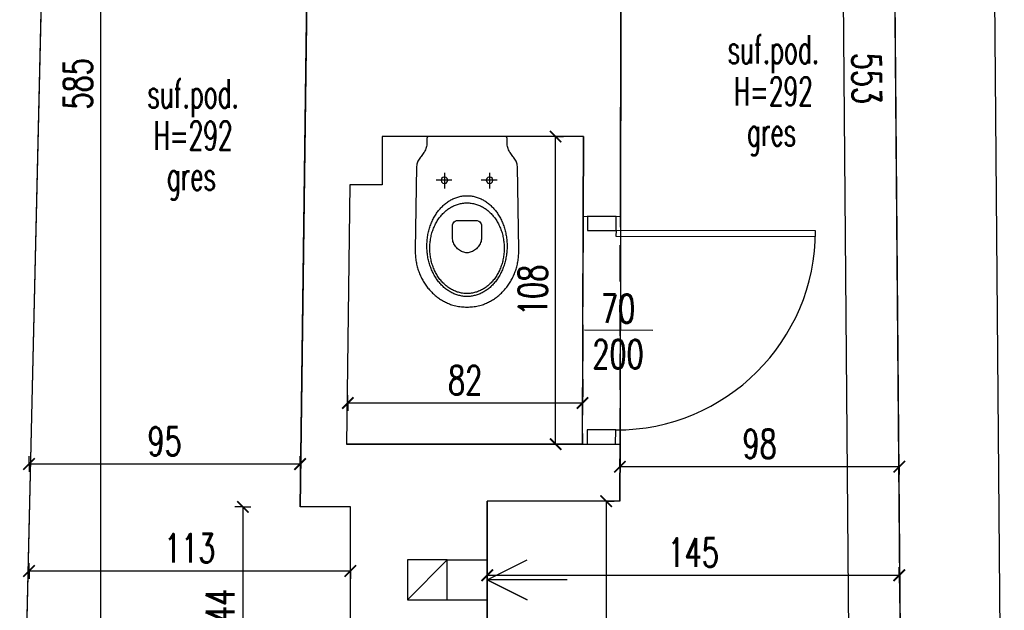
# Model space of a CAD drawing. Extents: x 36663 to 42423, y 7313 to 12123.
# Tile 45 of 54: x 39482 to 39827, y 11479 to 11687. Entities that reach past the tile are written whole.
import ezdxf
from ezdxf.enums import TextEntityAlignment as Align

# ---------------------------------------------------------------- set-up
doc = ezdxf.new("R2010")
doc.units = 0
doc.header["$MEASUREMENT"] = 0
doc.header["$PDMODE"] = 35
doc.header["$PDSIZE"] = 3
doc.linetypes.add('DASHED', pattern=[19.05, 12.7, -6.35])
for name, color, linetype in [('W_area_1', 5, 'Continuous'), ('W_drzwi', 1, 'Continuous'), ('W_niewidoczne', 24, 'DASHED'), ('W_opisy', 2, 'Continuous'), ('W_posadzka', 4, 'Continuous'), ('W_przekrojowa', 6, 'Continuous'), ('W_sanit', 4, 'Continuous'), ('W_went-str', 21, 'Continuous'), ('W_widok', 21, 'Continuous'), ('W_wymiary', 1, 'Continuous')]:
    doc.layers.add(name, color=color, linetype=linetype)
doc.styles.add('c20', font='simplex.shx', dxfattribs={"width": 0.7})
doc.dimstyles.new('c20_50', dxfattribs={"dimscale": 0.5, "dimtxt": 20, "dimasz": 8, "dimexe": 1.25, "dimexo": 0.625, "dimgap": 6, "dimtad": 1, "dimdec": 0, "dimrnd": 1, "dimtxsty": 'c20', "dimblk": 'ARCHTICK', "dimcen": 0, "dimse1": 1, "dimse2": 1, "dimclrd": 1, "dimclrt": 2, "dimadec": 0, "dimazin": 0, "dimtfac": 1, "dimtdec": 0, "dimtix": 1, "dimtmove": 1, "dimatfit": 3, "dimldrblk": 'ARCHTICK', "dimfxl": 1.25, "dimarcsym": 0})

# ---------------------------------------------------------------- blocks, each defined once
blk = doc.blocks.new('_ArchTick')
at = {"color": 2}
for q in [(0, 0.696), (0, -0.696)]:
    blk.add_line((0, 0), q, dxfattribs=at)
at = {"color": 0, "linetype": 'ByBlock', "const_width": 0.15}
blk.add_lwpolyline([(-0.5, -0.5), (0.5, 0.5)], dxfattribs=at)
blk = doc.blocks.new('*D355')
at = {"layer": 'Defpoints', "color": 0, "transparency": 16777216}
for p in [(39510.5, 11956.53), (39514.77, 11956.53), (39492.14, 11371.53)]:
    blk.add_point(p, dxfattribs=at)
at = {"layer": 'W_wymiary', "color": 1, "lineweight": -2, "transparency": 16777216}
blk.add_line((39510.5, 11371.53), (39510.5, 11956.53), dxfattribs=at)
at = {"layer": 'W_wymiary', "color": 1, "lineweight": -2, "transparency": 16777216, "xscale": 4, "yscale": 4, "zscale": 4}
for p, rotation in [((39510.5, 11956.53), 90), ((39510.5, 11371.53), 270)]:
    blk.add_blockref('_ArchTick', p, dxfattribs=dict(at, rotation=rotation))
at = {"layer": 'W_wymiary', "color": 2, "transparency": 16777216, "insert": (39502.5, 11664.03), "char_height": 10, "attachment_point": 5, "rotation": 90, "style": 'c20'}
blk.add_mtext('585', dxfattribs=at)
blk = doc.blocks.new('*D357')
at = {"layer": 'Defpoints', "color": 0, "transparency": 16777216}
for p in [(39485.34, 11512.37), (39598.06, 11497.34), (39485.34, 11493)]:
    blk.add_point(p, dxfattribs=at)
at = {"layer": 'W_wymiary', "color": 1, "lineweight": -2, "transparency": 16777216}
blk.add_line((39598.06, 11493), (39485.34, 11493), dxfattribs=at)
at = {"layer": 'W_wymiary', "color": 1, "lineweight": -2, "transparency": 16777216, "xscale": 4, "yscale": 4, "zscale": 4, "rotation": 180}
blk.add_blockref('_ArchTick', (39485.34, 11493), dxfattribs=at)
at = {"layer": 'W_wymiary', "color": 1, "lineweight": -2, "transparency": 16777216, "xscale": 4, "yscale": 4, "zscale": 4}
blk.add_blockref('_ArchTick', (39598.06, 11493), dxfattribs=at)
at = {"layer": 'W_wymiary', "color": 2, "transparency": 16777216, "insert": (39541.7, 11501), "char_height": 10, "attachment_point": 5, "style": 'c20'}
blk.add_mtext('113', dxfattribs=at)
blk = doc.blocks.new('*D358')
at = {"layer": 'Defpoints', "color": 0, "transparency": 16777216}
for p in [(39485.34, 11530.55), (39580.42, 11515.53), (39485.34, 11512.37)]:
    blk.add_point(p, dxfattribs=at)
at = {"layer": 'W_wymiary', "color": 1, "lineweight": -2, "transparency": 16777216}
blk.add_line((39580.42, 11530.55), (39485.34, 11530.55), dxfattribs=at)
at = {"layer": 'W_wymiary', "color": 1, "lineweight": -2, "transparency": 16777216, "xscale": 4, "yscale": 4, "zscale": 4, "rotation": 180}
blk.add_blockref('_ArchTick', (39485.34, 11530.55), dxfattribs=at)
at = {"layer": 'W_wymiary', "color": 1, "lineweight": -2, "transparency": 16777216, "xscale": 4, "yscale": 4, "zscale": 4}
blk.add_blockref('_ArchTick', (39580.42, 11530.55), dxfattribs=at)
at = {"layer": 'W_wymiary', "color": 2, "transparency": 16777216, "insert": (39532.88, 11538.55), "char_height": 10, "attachment_point": 5, "style": 'c20'}
blk.add_mtext('95', dxfattribs=at)
blk = doc.blocks.new('*D363')
at = {"layer": 'Defpoints', "color": 0, "transparency": 16777216}
for p in [(39598.06, 11515.53), (39560.36, 11371.53), (39598.06, 11371.53)]:
    blk.add_point(p, dxfattribs=at)
at = {"layer": 'W_wymiary', "color": 1, "lineweight": -2, "transparency": 16777216}
blk.add_line((39560.36, 11515.53), (39560.36, 11371.53), dxfattribs=at)
at = {"layer": 'W_wymiary', "color": 1, "lineweight": -2, "transparency": 16777216, "xscale": 4, "yscale": 4, "zscale": 4}
for p, rotation in [((39560.36, 11515.53), 90), ((39560.36, 11371.53), 270)]:
    blk.add_blockref('_ArchTick', p, dxfattribs=dict(at, rotation=rotation))
at = {"layer": 'W_wymiary', "color": 2, "transparency": 16777216, "insert": (39552.36, 11477.8), "char_height": 10, "attachment_point": 5, "rotation": 90, "style": 'c20'}
blk.add_mtext('144', dxfattribs=at)
blk = doc.blocks.new('*D364')
at = {"layer": 'Defpoints', "color": 0, "transparency": 16777216}
for p in [(39646.06, 11517.53), (39646.06, 11371.53), (39687.77, 11371.53)]:
    blk.add_point(p, dxfattribs=at)
at = {"layer": 'W_wymiary', "color": 1, "lineweight": -2, "transparency": 16777216}
blk.add_line((39687.77, 11517.53), (39687.77, 11371.53), dxfattribs=at)
at = {"layer": 'W_wymiary', "color": 1, "lineweight": -2, "transparency": 16777216, "xscale": 4, "yscale": 4, "zscale": 4}
for p, rotation in [((39687.77, 11517.53), 90), ((39687.77, 11371.53), 270)]:
    blk.add_blockref('_ArchTick', p, dxfattribs=dict(at, rotation=rotation))
at = {"layer": 'W_wymiary', "color": 2, "transparency": 16777216, "insert": (39679.77, 11444.53), "char_height": 10, "attachment_point": 5, "rotation": 90, "style": 'c20'}
blk.add_mtext('146', dxfattribs=at)
blk = doc.blocks.new('*D365')
at = {"layer": 'Defpoints', "color": 0, "transparency": 16777216}
for p in [(39790.59, 11518.73), (39646.06, 11517.53), (39790.59, 11491.52)]:
    blk.add_point(p, dxfattribs=at)
at = {"layer": 'W_wymiary', "color": 1, "lineweight": -2, "transparency": 16777216}
blk.add_line((39646.06, 11491.52), (39790.59, 11491.52), dxfattribs=at)
at = {"layer": 'W_wymiary', "color": 1, "lineweight": -2, "transparency": 16777216, "xscale": 4, "yscale": 4, "zscale": 4, "rotation": 180}
blk.add_blockref('_ArchTick', (39646.06, 11491.52), dxfattribs=at)
at = {"layer": 'W_wymiary', "color": 1, "lineweight": -2, "transparency": 16777216, "xscale": 4, "yscale": 4, "zscale": 4}
blk.add_blockref('_ArchTick', (39790.59, 11491.52), dxfattribs=at)
at = {"layer": 'W_wymiary', "color": 2, "transparency": 16777216, "insert": (39718.32, 11499.52), "char_height": 10, "attachment_point": 5, "style": 'c20'}
blk.add_mtext('145', dxfattribs=at)
blk = doc.blocks.new('*D366')
at = {"layer": 'Defpoints', "color": 0, "transparency": 16777216}
for p in [(39790.59, 11529.64), (39790.59, 11518.73), (39692.6, 11517.53)]:
    blk.add_point(p, dxfattribs=at)
at = {"layer": 'W_wymiary', "color": 1, "lineweight": -2, "transparency": 16777216}
blk.add_line((39692.6, 11529.64), (39790.59, 11529.64), dxfattribs=at)
at = {"layer": 'W_wymiary', "color": 1, "lineweight": -2, "transparency": 16777216, "xscale": 4, "yscale": 4, "zscale": 4, "rotation": 180}
blk.add_blockref('_ArchTick', (39692.6, 11529.64), dxfattribs=at)
at = {"layer": 'W_wymiary', "color": 1, "lineweight": -2, "transparency": 16777216, "xscale": 4, "yscale": 4, "zscale": 4}
blk.add_blockref('_ArchTick', (39790.59, 11529.64), dxfattribs=at)
at = {"layer": 'W_wymiary', "color": 2, "transparency": 16777216, "insert": (39741.59, 11537.64), "char_height": 10, "attachment_point": 5, "style": 'c20'}
blk.add_mtext('98', dxfattribs=at)
blk = doc.blocks.new('mu')
at = {"layer": 'W_sanit'}
for p, q in [((-6.51, 58.62), (-6.15, 58.77)), ((-6.15, 58.77), (-5.79, 58.91)), ((-5.79, 58.91), (-5.43, 59.04)), ((-5.43, 59.04), (-4.95, 59.19)), ((-5.43, 59.04), (-5.43, 59.04)), ((-4.95, 59.19), (-4.46, 59.33)), ((-4.46, 59.33), (-3.96, 59.44)), ((-3.96, 59.44), (-3.46, 59.54)), ((-3.46, 59.54), (-2.96, 59.63)), ((-2.96, 59.63), (-2.46, 59.7)), ((-2.46, 59.7), (-1.96, 59.75)), ((-1.96, 59.75), (-1.46, 59.79)), ((-1.46, 59.79), (-0.97, 59.82)), ((-0.97, 59.82), (-0.48, 59.84)), ((-0.48, 59.84), (0, 59.84)), ((0, 59.84), (0, 59.84)), ((0, 59.84), (0.48, 59.84)), ((0.48, 59.84), (0.97, 59.82)), ((0.97, 59.82), (1.46, 59.79)), ((1.46, 59.79), (1.96, 59.75)), ((1.96, 59.75), (2.46, 59.7)), ((2.46, 59.7), (2.96, 59.63)), ((2.96, 59.63), (3.46, 59.54)), ((3.46, 59.54), (3.96, 59.44)), ((3.96, 59.44), (4.46, 59.33)), ((4.46, 59.33), (4.95, 59.19)), ((4.95, 59.19), (5.43, 59.04)), ((5.43, 59.04), (5.79, 58.91)), ((5.79, 58.91), (6.15, 58.77)), ((6.15, 58.77), (6.51, 58.62)), ((-11.76, 55.23), (-11.46, 55.5)), ((-11.46, 55.5), (-11.16, 55.76)), ((-11.16, 55.76), (-10.85, 56.01)), ((-10.85, 56.01), (-10.54, 56.26)), ((-10.54, 56.26), (-10.23, 56.5)), ((-10.23, 56.5), (-9.91, 56.73)), ((-9.91, 56.73), (-9.59, 56.95)), ((-9.59, 56.95), (-9.26, 57.17)), ((-9.26, 57.17), (-8.93, 57.38)), ((-8.93, 57.38), (-8.59, 57.58)), ((-8.59, 57.58), (-8.26, 57.77)), ((-8.26, 57.77), (-7.91, 57.96)), ((-7.91, 57.96), (-7.57, 58.14)), ((-7.57, 58.14), (-7.22, 58.31)), ((-7.22, 58.31), (-6.87, 58.47)), ((-6.87, 58.47), (-6.51, 58.62)), ((-4.3, 55.31), (-4.64, 55.16)), ((-3.96, 55.44), (-4.3, 55.31)), ((-3.62, 55.56), (-3.96, 55.44)), ((-3.27, 55.67), (-3.62, 55.56)), ((-2.92, 55.77), (-3.27, 55.67)), ((-2.56, 55.86), (-2.92, 55.77)), ((-2.2, 55.94), (-2.56, 55.86)), ((-1.84, 56), (-2.2, 55.94)), ((-1.48, 56.06), (-1.84, 56)), ((-1.11, 56.1), (-1.48, 56.06)), ((-0.75, 56.13), (-1.11, 56.1)), ((-0.37, 56.15), (-0.75, 56.13)), ((0, 56.15), (-0.37, 56.15)), ((0, 56.15), (0, 56.15)), ((0.37, 56.15), (0, 56.15)), ((0.74, 56.13), (0.37, 56.15)), ((1.11, 56.1), (0.74, 56.13)), ((1.48, 56.06), (1.11, 56.1)), ((1.84, 56), (1.48, 56.06)), ((2.2, 55.94), (1.84, 56)), ((2.56, 55.86), (2.2, 55.94)), ((2.92, 55.77), (2.56, 55.86)), ((3.27, 55.67), (2.92, 55.77)), ((3.62, 55.56), (3.27, 55.67)), ((3.96, 55.44), (3.62, 55.56)), ((4.3, 55.31), (3.96, 55.44)), ((4.64, 55.16), (4.3, 55.31)), ((6.51, 58.62), (6.87, 58.47)), ((6.87, 58.47), (7.22, 58.31)), ((7.22, 58.31), (7.57, 58.14)), ((7.57, 58.14), (7.91, 57.96)), ((7.91, 57.96), (8.26, 57.77)), ((8.26, 57.77), (8.59, 57.58)), ((8.59, 57.58), (8.93, 57.38)), ((8.93, 57.38), (9.26, 57.17)), ((9.26, 57.17), (9.59, 56.95)), ((9.59, 56.95), (9.91, 56.73)), ((9.91, 56.73), (10.23, 56.5)), ((10.23, 56.5), (10.54, 56.26)), ((10.54, 56.26), (10.85, 56.01)), ((10.85, 56.01), (11.16, 55.76)), ((11.16, 55.76), (11.46, 55.5)), ((11.46, 55.5), (11.76, 55.23)), ((-14.89, 51.51), (-14.66, 51.86)), ((-14.66, 51.86), (-14.42, 52.2)), ((-14.42, 52.2), (-14.18, 52.53)), ((-14.18, 52.53), (-13.94, 52.85)), ((-13.94, 52.85), (-13.68, 53.17)), ((-13.68, 53.17), (-13.42, 53.49)), ((-13.42, 53.49), (-13.16, 53.79)), ((-13.16, 53.79), (-12.89, 54.1)), ((-12.89, 54.1), (-12.61, 54.39)), ((-12.61, 54.39), (-12.33, 54.68)), ((-12.33, 54.68), (-12.05, 54.96)), ((-12.05, 54.96), (-11.76, 55.23)), ((-9.17, 51.86), (-9.43, 51.57)), ((-8.9, 52.14), (-9.17, 51.86)), ((-8.63, 52.41), (-8.9, 52.14)), ((-8.35, 52.68), (-8.63, 52.41)), ((-8.07, 52.94), (-8.35, 52.68)), ((-7.88, 51.88), (-8.16, 51.61)), ((-7.78, 53.19), (-8.07, 52.94)), ((-7.59, 52.14), (-7.88, 51.88)), ((-7.49, 53.43), (-7.78, 53.19)), ((-7.29, 52.39), (-7.59, 52.14)), ((-7.19, 53.66), (-7.49, 53.43)), ((-6.99, 52.63), (-7.29, 52.39)), ((-6.89, 53.88), (-7.19, 53.66)), ((-6.69, 52.86), (-6.99, 52.63)), ((-6.58, 54.09), (-6.89, 53.88)), ((-6.37, 53.08), (-6.69, 52.86)), ((-6.27, 54.29), (-6.58, 54.09)), ((-6.06, 53.29), (-6.37, 53.08)), ((-5.95, 54.49), (-6.27, 54.29)), ((-5.74, 53.49), (-6.06, 53.29)), ((-5.63, 54.67), (-5.95, 54.49)), ((-5.41, 53.68), (-5.74, 53.49)), ((-5.3, 54.85), (-5.63, 54.67)), ((-5.08, 53.86), (-5.41, 53.68)), ((-4.97, 55.01), (-5.3, 54.85)), ((-4.74, 54.03), (-5.08, 53.86)), ((-4.64, 55.16), (-4.97, 55.01)), ((-4.4, 54.18), (-4.74, 54.03)), ((-4.05, 54.33), (-4.4, 54.18)), ((-3.7, 54.46), (-4.05, 54.33)), ((-3.35, 54.58), (-3.7, 54.46)), ((-2.99, 54.69), (-3.35, 54.58)), ((-2.63, 54.79), (-2.99, 54.69)), ((-2.26, 54.87), (-2.63, 54.79)), ((-1.89, 54.95), (-2.26, 54.87)), ((-1.52, 55.01), (-1.89, 54.95)), ((-1.14, 55.05), (-1.52, 55.01)), ((-0.77, 55.09), (-1.14, 55.05)), ((-0.38, 55.11), (-0.77, 55.09)), ((0, 55.11), (-0.38, 55.11)), ((0, 55.11), (0, 55.11)), ((0.38, 55.11), (0, 55.11)), ((0.77, 55.09), (0.38, 55.11)), ((1.14, 55.05), (0.77, 55.09)), ((1.52, 55.01), (1.14, 55.05)), ((1.89, 54.95), (1.52, 55.01)), ((2.26, 54.87), (1.89, 54.95)), ((2.63, 54.79), (2.26, 54.87)), ((2.99, 54.69), (2.63, 54.79)), ((3.35, 54.58), (2.99, 54.69)), ((3.7, 54.46), (3.35, 54.58)), ((4.05, 54.33), (3.7, 54.46)), ((4.4, 54.18), (4.05, 54.33)), ((4.74, 54.03), (4.4, 54.18)), ((4.97, 55.01), (4.64, 55.16)), ((5.08, 53.86), (4.74, 54.03)), ((5.3, 54.85), (4.97, 55.01)), ((5.41, 53.68), (5.08, 53.86)), ((5.63, 54.67), (5.3, 54.85)), ((5.73, 53.49), (5.41, 53.68)), ((5.95, 54.49), (5.63, 54.67)), ((6.06, 53.29), (5.73, 53.49)), ((6.27, 54.29), (5.95, 54.49)), ((6.37, 53.08), (6.06, 53.29)), ((6.58, 54.09), (6.27, 54.29)), ((6.69, 52.86), (6.37, 53.08)), ((6.89, 53.88), (6.58, 54.09)), ((6.99, 52.63), (6.69, 52.86)), ((7.19, 53.66), (6.89, 53.88)), ((7.29, 52.39), (6.99, 52.63)), ((7.49, 53.43), (7.19, 53.66)), ((7.59, 52.14), (7.29, 52.39)), ((7.78, 53.19), (7.49, 53.43)), ((7.88, 51.88), (7.59, 52.14)), ((8.07, 52.94), (7.78, 53.19)), ((8.16, 51.61), (7.88, 51.88)), ((8.35, 52.68), (8.07, 52.94)), ((8.63, 52.41), (8.35, 52.68)), ((8.9, 52.14), (8.63, 52.41)), ((9.17, 51.86), (8.9, 52.14)), ((9.43, 51.57), (9.17, 51.86)), ((11.76, 55.23), (12.05, 54.96)), ((12.05, 54.96), (12.33, 54.68)), ((12.33, 54.68), (12.61, 54.39)), ((12.61, 54.39), (12.89, 54.1)), ((12.89, 54.1), (13.16, 53.79)), ((13.16, 53.79), (13.42, 53.49)), ((13.42, 53.49), (13.68, 53.17)), ((13.68, 53.17), (13.94, 52.85)), ((13.94, 52.85), (14.18, 52.53)), ((14.18, 52.53), (14.42, 52.2)), ((14.42, 52.2), (14.66, 51.86)), ((14.66, 51.86), (14.89, 51.51)), ((-16.63, 48.16), (-16.46, 48.55)), ((-16.46, 48.55), (-16.29, 48.94)), ((-16.29, 48.94), (-16.11, 49.33)), ((-16.11, 49.33), (-15.92, 49.71)), ((-15.92, 49.71), (-15.73, 50.08)), ((-15.73, 50.08), (-15.53, 50.45)), ((-15.53, 50.45), (-15.32, 50.81)), ((-15.32, 50.81), (-15.11, 51.16)), ((-15.11, 51.16), (-14.89, 51.51)), ((-11.51, 48.61), (-11.71, 48.25)), ((-11.3, 48.97), (-11.51, 48.61)), ((-11.09, 49.32), (-11.3, 48.97)), ((-10.87, 49.66), (-11.09, 49.32)), ((-10.65, 50), (-10.87, 49.66)), ((-10.62, 48.44), (-10.82, 48.09)), ((-10.42, 50.33), (-10.65, 50)), ((-10.41, 48.8), (-10.62, 48.44)), ((-10.18, 50.65), (-10.42, 50.33)), ((-10.19, 49.14), (-10.41, 48.8)), ((-9.96, 49.48), (-10.19, 49.14)), ((-9.94, 50.96), (-10.18, 50.65)), ((-9.72, 49.81), (-9.96, 49.48)), ((-9.69, 51.27), (-9.94, 50.96)), ((-9.48, 50.13), (-9.72, 49.81)), ((-9.43, 51.57), (-9.69, 51.27)), ((-9.23, 50.44), (-9.48, 50.13)), ((-8.97, 50.75), (-9.23, 50.44)), ((-8.71, 51.04), (-8.97, 50.75)), ((-8.44, 51.33), (-8.71, 51.04)), ((-8.16, 51.61), (-8.44, 51.33)), ((8.44, 51.33), (8.16, 51.61)), ((8.71, 51.04), (8.44, 51.33)), ((8.97, 50.75), (8.71, 51.04)), ((9.23, 50.44), (8.97, 50.75)), ((9.48, 50.13), (9.23, 50.44)), ((9.69, 51.27), (9.43, 51.57)), ((9.72, 49.81), (9.48, 50.13)), ((9.94, 50.96), (9.69, 51.27)), ((9.96, 49.48), (9.72, 49.81)), ((10.18, 50.65), (9.94, 50.96)), ((10.18, 49.14), (9.96, 49.48)), ((10.42, 50.33), (10.18, 50.65)), ((10.41, 48.8), (10.18, 49.14)), ((10.62, 48.44), (10.41, 48.8)), ((10.65, 50), (10.42, 50.33)), ((10.82, 48.09), (10.62, 48.44)), ((10.87, 49.66), (10.65, 50)), ((11.09, 49.32), (10.87, 49.66)), ((11.3, 48.97), (11.09, 49.32)), ((11.51, 48.61), (11.3, 48.97)), ((11.71, 48.25), (11.51, 48.61)), ((14.89, 51.51), (15.11, 51.16)), ((15.11, 51.16), (15.32, 50.81)), ((15.32, 50.81), (15.53, 50.45)), ((15.53, 50.45), (15.73, 50.08)), ((15.73, 50.08), (15.92, 49.71)), ((15.92, 49.71), (16.11, 49.33)), ((16.11, 49.33), (16.29, 48.94)), ((16.29, 48.94), (16.46, 48.55)), ((16.46, 48.55), (16.63, 48.16)), ((-17.66, 44.83), (-17.56, 45.26)), ((-17.56, 45.26), (-17.45, 45.69)), ((-17.45, 45.69), (-17.33, 46.11)), ((-17.33, 46.11), (-17.21, 46.53)), ((-17.21, 46.53), (-17.08, 46.95)), ((-17.08, 46.95), (-16.93, 47.36)), ((-16.93, 47.36), (-16.79, 47.76)), ((-16.79, 47.76), (-16.63, 48.16)), ((-13.02, 45.13), (-13.15, 44.72)), ((-12.89, 45.54), (-13.02, 45.13)), ((-12.74, 45.94), (-12.89, 45.54)), ((-12.59, 46.34), (-12.74, 45.94)), ((-12.43, 46.74), (-12.59, 46.34)), ((-12.26, 47.12), (-12.43, 46.74)), ((-12.17, 44.97), (-12.3, 44.55)), ((-12.08, 47.5), (-12.26, 47.12)), ((-12.03, 45.38), (-12.17, 44.97)), ((-11.9, 47.88), (-12.08, 47.5)), ((-11.88, 45.79), (-12.03, 45.38)), ((-11.71, 48.25), (-11.9, 47.88)), ((-11.73, 46.19), (-11.88, 45.79)), ((-11.57, 46.58), (-11.73, 46.19)), ((-11.39, 46.97), (-11.57, 46.58)), ((-11.21, 47.35), (-11.39, 46.97)), ((-11.02, 47.72), (-11.21, 47.35)), ((-10.82, 48.09), (-11.02, 47.72)), ((11.02, 47.72), (10.82, 48.09)), ((11.21, 47.35), (11.02, 47.72)), ((11.39, 46.97), (11.21, 47.35)), ((11.56, 46.58), (11.39, 46.97)), ((11.73, 46.19), (11.56, 46.58)), ((11.9, 47.88), (11.71, 48.25)), ((11.88, 45.79), (11.73, 46.19)), ((12.03, 45.38), (11.88, 45.79)), ((12.08, 47.5), (11.9, 47.88)), ((12.17, 44.97), (12.03, 45.38)), ((12.26, 47.12), (12.08, 47.5)), ((12.3, 44.55), (12.17, 44.97)), ((12.43, 46.74), (12.26, 47.12)), ((12.59, 46.34), (12.43, 46.74)), ((12.74, 45.94), (12.59, 46.34)), ((12.89, 45.54), (12.74, 45.94)), ((13.02, 45.13), (12.89, 45.54)), ((13.15, 44.72), (13.02, 45.13)), ((16.63, 48.16), (16.79, 47.76)), ((16.79, 47.76), (16.93, 47.36)), ((16.93, 47.36), (17.08, 46.95)), ((17.08, 46.95), (17.21, 46.53)), ((17.21, 46.53), (17.33, 46.11)), ((17.33, 46.11), (17.45, 45.69)), ((17.45, 45.69), (17.56, 45.26)), ((17.56, 45.26), (17.66, 44.83)), ((-18.14, 41.2), (-18.11, 41.67)), ((-18.11, 41.67), (-18.07, 42.13)), ((-18.07, 42.13), (-18.03, 42.59)), ((-18.03, 42.59), (-17.97, 43.05)), ((-17.97, 43.05), (-17.91, 43.5)), ((-17.91, 43.5), (-17.83, 43.95)), ((-17.83, 43.95), (-17.75, 44.39)), ((-17.75, 44.39), (-17.66, 44.83)), ((-13.83, 41.68), (-13.89, 41.23)), ((-13.76, 42.13), (-13.83, 41.68)), ((-13.68, 42.57), (-13.76, 42.13)), ((-13.59, 43.01), (-13.68, 42.57)), ((-13.5, 43.44), (-13.59, 43.01)), ((-13.39, 43.87), (-13.5, 43.44)), ((-13.28, 44.3), (-13.39, 43.87)), ((-13.15, 44.72), (-13.28, 44.3)), ((-12.92, 41.5), (-12.97, 41.05)), ((-12.86, 41.95), (-12.92, 41.5)), ((-12.79, 42.4), (-12.86, 41.95)), ((-12.71, 42.84), (-12.79, 42.4)), ((-12.62, 43.27), (-12.71, 42.84)), ((-12.52, 43.71), (-12.62, 43.27)), ((-12.42, 44.13), (-12.52, 43.71)), ((-12.3, 44.55), (-12.42, 44.13)), ((12.42, 44.13), (12.3, 44.55)), ((12.52, 43.71), (12.42, 44.13)), ((12.62, 43.27), (12.52, 43.71)), ((12.71, 42.84), (12.62, 43.27)), ((12.79, 42.4), (12.71, 42.84)), ((12.86, 41.95), (12.79, 42.4)), ((12.92, 41.5), (12.86, 41.95)), ((12.97, 41.05), (12.92, 41.5)), ((13.28, 44.3), (13.15, 44.72)), ((13.39, 43.87), (13.28, 44.3)), ((13.5, 43.44), (13.39, 43.87)), ((13.59, 43.01), (13.5, 43.44)), ((13.68, 42.57), (13.59, 43.01)), ((13.76, 42.13), (13.68, 42.57)), ((13.83, 41.68), (13.76, 42.13)), ((13.89, 41.23), (13.83, 41.68)), ((17.66, 44.83), (17.75, 44.39)), ((17.75, 44.39), (17.83, 43.95)), ((17.83, 43.95), (17.91, 43.5)), ((17.91, 43.5), (17.97, 43.05)), ((17.97, 43.05), (18.03, 42.59)), ((18.03, 42.59), (18.07, 42.13)), ((18.07, 42.13), (18.11, 41.67)), ((18.11, 41.67), (18.13, 41.2)), ((-18.16, 40.26), (-18.15, 40.73)), ((-18.16, 39.78), (-18.16, 40.26)), ((-17.68, 10.5), (-18.16, 39.78)), ((-18.15, 40.73), (-18.14, 41.2)), ((-14.05, 39.4), (-14.06, 38.93)), ((-14.06, 38.93), (-14.06, 38.46)), ((-14.06, 38.46), (-14.06, 37.99)), ((-14.06, 38.46), (-14.06, 38.46)), ((-14.02, 39.86), (-14.05, 39.4)), ((-13.99, 40.32), (-14.02, 39.86)), ((-13.94, 40.78), (-13.99, 40.32)), ((-13.89, 41.23), (-13.94, 40.78)), ((-13.05, 39.66), (-13.06, 39.2)), ((-13.06, 39.2), (-13.05, 38.73)), ((-13.06, 39.2), (-13.06, 39.2)), ((-13.04, 40.13), (-13.05, 39.66)), ((-13.05, 38.73), (-13.04, 38.26)), ((-13.01, 40.59), (-13.04, 40.13)), ((-13.04, 38.26), (-13.01, 37.8)), ((-12.97, 41.05), (-13.01, 40.59)), ((-4.39, 38.02), (-4.6, 37.63)), ((-4.15, 38.39), (-4.39, 38.02)), ((-3.89, 38.74), (-4.15, 38.39)), ((-3.6, 39.07), (-3.89, 38.74)), ((-3.29, 39.37), (-3.6, 39.07)), ((-2.96, 39.65), (-3.29, 39.37)), ((-2.62, 39.91), (-2.96, 39.65)), ((-2.26, 40.14), (-2.62, 39.91)), ((-1.89, 40.33), (-2.26, 40.14)), ((-1.52, 40.5), (-1.89, 40.33)), ((-1.14, 40.63), (-1.52, 40.5)), ((-0.76, 40.73), (-1.14, 40.63)), ((-0.38, 40.79), (-0.76, 40.73)), ((0, 40.81), (-0.38, 40.79)), ((0, 40.81), (0, 40.81)), ((0.38, 40.79), (0, 40.81)), ((0.76, 40.73), (0.38, 40.79)), ((1.14, 40.63), (0.76, 40.73)), ((1.52, 40.5), (1.14, 40.63)), ((1.9, 40.34), (1.52, 40.5)), ((2.26, 40.14), (1.9, 40.34)), ((2.62, 39.91), (2.26, 40.14)), ((2.96, 39.66), (2.62, 39.91)), ((3.29, 39.38), (2.96, 39.66)), ((3.6, 39.07), (3.29, 39.38)), ((3.89, 38.75), (3.6, 39.07)), ((4.15, 38.4), (3.89, 38.75)), ((4.39, 38.03), (4.15, 38.4)), ((4.6, 37.65), (4.39, 38.03)), ((13.01, 40.59), (12.97, 41.05)), ((13.04, 40.13), (13.01, 40.59)), ((13.01, 37.8), (13.04, 38.26)), ((13.05, 39.66), (13.04, 40.13)), ((13.04, 38.26), (13.05, 38.73)), ((13.06, 39.2), (13.05, 39.66)), ((13.05, 38.73), (13.06, 39.2)), ((13.06, 39.2), (13.06, 39.2)), ((13.94, 40.78), (13.89, 41.23)), ((13.99, 40.32), (13.94, 40.78)), ((14.02, 39.86), (13.99, 40.32)), ((14.05, 39.4), (14.02, 39.86)), ((14.06, 38.93), (14.05, 39.4)), ((14.06, 38.46), (14.06, 38.93)), ((14.06, 38.46), (14.06, 38.46)), ((14.06, 37.99), (14.06, 38.46)), ((18.16, 39.78), (17.68, 10.5)), ((18.13, 41.2), (18.15, 40.73)), ((18.15, 40.73), (18.16, 40.26)), ((18.16, 40.26), (18.16, 39.78)), ((18.16, 39.78), (18.16, 39.78)), ((-14.06, 37.99), (-14.05, 37.52)), ((-14.05, 37.52), (-14.02, 37.06)), ((-14.02, 37.06), (-13.99, 36.6)), ((-13.99, 36.6), (-13.94, 36.14)), ((-13.94, 36.14), (-13.89, 35.68)), ((-13.89, 35.68), (-13.83, 35.23)), ((-13.83, 35.23), (-13.76, 34.79)), ((-13.76, 34.79), (-13.68, 34.35)), ((-13.01, 37.8), (-12.97, 37.34)), ((-12.97, 37.34), (-12.92, 36.89)), ((-12.92, 36.89), (-12.86, 36.44)), ((-12.86, 36.44), (-12.79, 36)), ((-12.79, 36), (-12.71, 35.55)), ((-12.71, 35.55), (-12.62, 35.12)), ((-12.62, 35.12), (-12.52, 34.69)), ((-12.52, 34.69), (-12.42, 34.26)), ((-5.09, 35.95), (-5.11, 35.51)), ((-5.11, 35.51), (-5.11, 31.67)), ((-5.02, 36.39), (-5.09, 35.95)), ((-4.92, 36.82), (-5.02, 36.39)), ((-4.77, 37.23), (-4.92, 36.82)), ((-4.6, 37.63), (-4.77, 37.23)), ((4.77, 37.25), (4.6, 37.65)), ((4.92, 36.84), (4.77, 37.25)), ((5.02, 36.41), (4.92, 36.84)), ((5.09, 35.98), (5.02, 36.41)), ((5.11, 35.54), (5.09, 35.98)), ((5.1, 31.69), (5.11, 35.54)), ((12.42, 34.26), (12.52, 34.69)), ((12.52, 34.69), (12.62, 35.12)), ((12.62, 35.12), (12.71, 35.55)), ((12.71, 35.55), (12.79, 36)), ((12.79, 36), (12.86, 36.44)), ((12.86, 36.44), (12.92, 36.89)), ((12.92, 36.89), (12.97, 37.34)), ((12.97, 37.34), (13.01, 37.8)), ((13.68, 34.35), (13.76, 34.79)), ((13.76, 34.79), (13.83, 35.23)), ((13.83, 35.23), (13.89, 35.68)), ((13.89, 35.68), (13.94, 36.14)), ((13.94, 36.14), (13.99, 36.6)), ((13.99, 36.6), (14.02, 37.06)), ((14.02, 37.06), (14.05, 37.52)), ((14.05, 37.52), (14.06, 37.99)), ((-13.68, 34.35), (-13.59, 33.91)), ((-13.59, 33.91), (-13.5, 33.47)), ((-13.5, 33.47), (-13.39, 33.05)), ((-13.39, 33.05), (-13.28, 32.62)), ((-13.28, 32.62), (-13.15, 32.2)), ((-13.15, 32.2), (-13.02, 31.79)), ((-13.02, 31.79), (-12.89, 31.38)), ((-12.89, 31.38), (-12.74, 30.97)), ((-12.42, 34.26), (-12.3, 33.84)), ((-12.3, 33.84), (-12.17, 33.42)), ((-12.17, 33.42), (-12.03, 33.01)), ((-12.03, 33.01), (-11.88, 32.61)), ((-11.88, 32.61), (-11.73, 32.21)), ((-11.73, 32.21), (-11.57, 31.81)), ((-11.57, 31.81), (-11.39, 31.43)), ((-11.39, 31.43), (-11.21, 31.05)), ((-5.11, 31.67), (-5.1, 31.36)), ((-5.1, 31.36), (-5.05, 31.01)), ((5.04, 31.02), (5.09, 31.38)), ((5.09, 31.38), (5.1, 31.69)), ((11.21, 31.05), (11.39, 31.43)), ((11.39, 31.43), (11.56, 31.81)), ((11.56, 31.81), (11.73, 32.21)), ((11.73, 32.21), (11.88, 32.61)), ((11.88, 32.61), (12.03, 33.01)), ((12.03, 33.01), (12.17, 33.42)), ((12.17, 33.42), (12.3, 33.84)), ((12.3, 33.84), (12.42, 34.26)), ((12.74, 30.97), (12.89, 31.38)), ((12.89, 31.38), (13.02, 31.79)), ((13.02, 31.79), (13.15, 32.2)), ((13.15, 32.2), (13.28, 32.62)), ((13.28, 32.62), (13.39, 33.05)), ((13.39, 33.05), (13.5, 33.47)), ((13.5, 33.47), (13.59, 33.91)), ((13.59, 33.91), (13.68, 34.35)), ((-12.74, 30.97), (-12.59, 30.57)), ((-12.59, 30.57), (-12.43, 30.18)), ((-12.43, 30.18), (-12.26, 29.79)), ((-12.26, 29.79), (-12.08, 29.41)), ((-12.08, 29.41), (-11.9, 29.04)), ((-11.9, 29.04), (-11.71, 28.67)), ((-11.71, 28.67), (-11.51, 28.3)), ((-11.51, 28.3), (-11.3, 27.95)), ((-11.3, 27.95), (-11.09, 27.6)), ((-11.21, 31.05), (-11.02, 30.67)), ((-11.02, 30.67), (-10.82, 30.31)), ((-10.82, 30.31), (-10.62, 29.95)), ((-10.62, 29.95), (-10.41, 29.6)), ((-10.41, 29.6), (-10.19, 29.25)), ((-10.19, 29.25), (-9.96, 28.91)), ((-9.96, 28.91), (-9.72, 28.58)), ((-9.72, 28.58), (-9.48, 28.26)), ((-9.48, 28.26), (-9.23, 27.95)), ((-9.23, 27.95), (-8.97, 27.65)), ((-8.97, 27.65), (-8.71, 27.35)), ((-5.05, 31.01), (-4.94, 30.65)), ((-4.94, 30.65), (-4.76, 30.29)), ((-4.76, 30.29), (-4.49, 29.97)), ((-4.49, 29.97), (-4.12, 29.71)), ((-4.12, 29.71), (-3.63, 29.53)), ((-3.63, 29.53), (-2.99, 29.47)), ((-2.99, 29.47), (0.23, 29.47)), ((0.23, 29.47), (2.99, 29.47)), ((2.99, 29.47), (3.62, 29.53)), ((3.62, 29.53), (4.11, 29.71)), ((4.11, 29.71), (4.48, 29.97)), ((4.48, 29.97), (4.75, 30.3)), ((4.75, 30.3), (4.93, 30.65)), ((4.93, 30.65), (5.04, 31.02)), ((8.71, 27.35), (8.97, 27.65)), ((8.97, 27.65), (9.23, 27.95)), ((9.23, 27.95), (9.48, 28.26)), ((9.48, 28.26), (9.72, 28.58)), ((9.72, 28.58), (9.96, 28.91)), ((9.96, 28.91), (10.18, 29.25)), ((10.18, 29.25), (10.41, 29.6)), ((10.41, 29.6), (10.62, 29.95)), ((10.62, 29.95), (10.82, 30.31)), ((10.82, 30.31), (11.02, 30.67)), ((11.02, 30.67), (11.21, 31.05)), ((11.09, 27.6), (11.3, 27.95)), ((11.3, 27.95), (11.51, 28.3)), ((11.51, 28.3), (11.71, 28.67)), ((11.71, 28.67), (11.9, 29.04)), ((11.9, 29.04), (12.08, 29.41)), ((12.08, 29.41), (12.26, 29.79)), ((12.26, 29.79), (12.43, 30.18)), ((12.43, 30.18), (12.59, 30.57)), ((12.59, 30.57), (12.74, 30.97)), ((-11.09, 27.6), (-10.87, 27.26)), ((-10.87, 27.26), (-10.65, 26.92)), ((-10.65, 26.92), (-10.42, 26.59)), ((-10.42, 26.59), (-10.18, 26.27)), ((-10.18, 26.27), (-9.94, 25.96)), ((-9.94, 25.96), (-9.69, 25.65)), ((-9.69, 25.65), (-9.43, 25.35)), ((-9.43, 25.35), (-9.17, 25.06)), ((-9.17, 25.06), (-8.9, 24.78)), ((-8.9, 24.78), (-8.63, 24.5)), ((-8.71, 27.35), (-8.44, 27.06)), ((-8.63, 24.5), (-8.35, 24.24)), ((-8.44, 27.06), (-8.16, 26.78)), ((-8.35, 24.24), (-8.07, 23.98)), ((-8.16, 26.78), (-7.88, 26.51)), ((-7.88, 26.51), (-7.59, 26.25)), ((-7.59, 26.25), (-7.29, 26)), ((-7.29, 26), (-6.99, 25.76)), ((-6.99, 25.76), (-6.69, 25.53)), ((-6.69, 25.53), (-6.37, 25.31)), ((-6.37, 25.31), (-6.06, 25.1)), ((-6.06, 25.1), (-5.74, 24.9)), ((-5.74, 24.9), (-5.41, 24.71)), ((-5.41, 24.71), (-5.08, 24.53)), ((-5.08, 24.53), (-4.74, 24.37)), ((-4.74, 24.37), (-4.4, 24.21)), ((-4.4, 24.21), (-4.05, 24.06)), ((4.05, 24.06), (4.4, 24.21)), ((4.4, 24.21), (4.74, 24.37)), ((4.74, 24.37), (5.08, 24.53)), ((5.08, 24.53), (5.41, 24.71)), ((5.41, 24.71), (5.73, 24.9)), ((5.73, 24.9), (6.06, 25.1)), ((6.06, 25.1), (6.37, 25.31)), ((6.37, 25.31), (6.69, 25.53)), ((6.69, 25.53), (6.99, 25.76)), ((6.99, 25.76), (7.29, 26)), ((7.29, 26), (7.59, 26.25)), ((7.59, 26.25), (7.88, 26.51)), ((7.88, 26.51), (8.16, 26.78)), ((8.07, 23.98), (8.35, 24.24)), ((8.16, 26.78), (8.44, 27.06)), ((8.35, 24.24), (8.63, 24.5)), ((8.44, 27.06), (8.71, 27.35)), ((8.63, 24.5), (8.9, 24.78)), ((8.9, 24.78), (9.17, 25.06)), ((9.17, 25.06), (9.43, 25.35)), ((9.43, 25.35), (9.69, 25.65)), ((9.69, 25.65), (9.94, 25.96)), ((9.94, 25.96), (10.18, 26.27)), ((10.18, 26.27), (10.42, 26.59)), ((10.42, 26.59), (10.65, 26.92)), ((10.65, 26.92), (10.87, 27.26)), ((10.87, 27.26), (11.09, 27.6)), ((-8.07, 23.98), (-7.78, 23.73)), ((-7.78, 23.73), (-7.49, 23.49)), ((-7.49, 23.49), (-7.19, 23.26)), ((-7.19, 23.26), (-6.89, 23.04)), ((-6.89, 23.04), (-6.58, 22.82)), ((-6.58, 22.82), (-6.27, 22.62)), ((-6.27, 22.62), (-5.95, 22.43)), ((-5.95, 22.43), (-5.63, 22.24)), ((-5.63, 22.24), (-5.3, 22.07)), ((-5.3, 22.07), (-4.97, 21.91)), ((-4.97, 21.91), (-4.64, 21.75)), ((-4.64, 21.75), (-4.3, 21.61)), ((-4.3, 21.61), (-3.96, 21.48)), ((-4.05, 24.06), (-3.7, 23.93)), ((-3.96, 21.48), (-3.62, 21.36)), ((-3.7, 23.93), (-3.35, 23.81)), ((-3.62, 21.36), (-3.27, 21.25)), ((-3.35, 23.81), (-2.99, 23.7)), ((-3.27, 21.25), (-2.92, 21.15)), ((-2.99, 23.7), (-2.63, 23.6)), ((-2.92, 21.15), (-2.56, 21.06)), ((-2.63, 23.6), (-2.26, 23.52)), ((-2.56, 21.06), (-2.2, 20.98)), ((-2.26, 23.52), (-1.89, 23.45)), ((-2.2, 20.98), (-1.84, 20.91)), ((-1.89, 23.45), (-1.52, 23.39)), ((-1.84, 20.91), (-1.48, 20.86)), ((-1.52, 23.39), (-1.14, 23.34)), ((-1.48, 20.86), (-1.11, 20.82)), ((-1.14, 23.34), (-0.77, 23.31)), ((-1.11, 20.82), (-0.75, 20.79)), ((-0.77, 23.31), (-0.38, 23.29)), ((-0.75, 20.79), (-0.37, 20.77)), ((-0.38, 23.29), (0, 23.28)), ((-0.37, 20.77), (0, 20.76)), ((0, 23.28), (0.38, 23.29)), ((0, 23.28), (0, 23.28)), ((0, 20.76), (0.37, 20.77)), ((0, 20.76), (0, 20.76)), ((0.37, 20.77), (0.74, 20.79)), ((0.38, 23.29), (0.77, 23.31)), ((0.74, 20.79), (1.11, 20.82)), ((0.77, 23.31), (1.14, 23.34)), ((1.11, 20.82), (1.48, 20.86)), ((1.14, 23.34), (1.52, 23.39)), ((1.48, 20.86), (1.84, 20.91)), ((1.52, 23.39), (1.89, 23.45)), ((1.84, 20.91), (2.2, 20.98)), ((1.89, 23.45), (2.26, 23.52)), ((2.2, 20.98), (2.56, 21.06)), ((2.26, 23.52), (2.63, 23.6)), ((2.56, 21.06), (2.92, 21.15)), ((2.63, 23.6), (2.99, 23.7)), ((2.92, 21.15), (3.27, 21.25)), ((2.99, 23.7), (3.35, 23.81)), ((3.27, 21.25), (3.62, 21.36)), ((3.35, 23.81), (3.7, 23.93)), ((3.62, 21.36), (3.96, 21.48)), ((3.7, 23.93), (4.05, 24.06)), ((3.96, 21.48), (4.3, 21.61)), ((4.3, 21.61), (4.64, 21.75)), ((4.64, 21.75), (4.97, 21.91)), ((4.97, 21.91), (5.3, 22.07)), ((5.3, 22.07), (5.63, 22.24)), ((5.63, 22.24), (5.95, 22.43)), ((5.95, 22.43), (6.27, 22.62)), ((6.27, 22.62), (6.58, 22.82)), ((6.58, 22.82), (6.89, 23.04)), ((6.89, 23.04), (7.19, 23.26)), ((7.19, 23.26), (7.49, 23.49)), ((7.49, 23.49), (7.78, 23.73)), ((7.78, 23.73), (8.07, 23.98)), ((-7.94, 12.77), (-7.94, 18.21)), ((7.92, 12.77), (7.92, 18.21)), ((-5.28, 15.34), (-10.85, 15.34)), ((-9.11, 15.34), (-8.95, 15.93)), ((-8.95, 14.75), (-9.11, 15.34)), ((-8.95, 15.93), (-8.53, 16.36)), ((-8.53, 14.33), (-8.95, 14.75)), ((-8.53, 16.36), (-7.94, 16.52)), ((-7.94, 14.17), (-8.53, 14.33)), ((-7.94, 16.52), (-7.35, 16.36)), ((-7.35, 14.33), (-7.94, 14.17)), ((-7.35, 16.36), (-6.92, 15.93)), ((-6.92, 14.75), (-7.35, 14.33)), ((-6.92, 15.93), (-6.76, 15.34)), ((-6.76, 15.34), (-6.92, 14.75)), ((10.58, 15.34), (5, 15.34)), ((6.74, 15.34), (6.9, 15.93)), ((6.9, 14.75), (6.74, 15.34)), ((6.9, 15.93), (7.32, 16.36)), ((7.32, 14.33), (6.9, 14.75)), ((7.32, 16.36), (7.92, 16.52)), ((7.92, 14.17), (7.32, 14.33)), ((7.92, 16.52), (8.51, 16.36)), ((8.51, 14.33), (7.92, 14.17)), ((8.51, 16.36), (8.93, 15.93)), ((8.93, 14.75), (8.51, 14.33)), ((8.93, 15.93), (9.09, 15.34)), ((9.09, 15.34), (8.93, 14.75)), ((-17.68, 10.5), (-17.68, 10.5)), ((-17.65, 10.09), (-17.68, 10.5)), ((17.68, 10.5), (17.65, 10.09)), ((-17.59, 9.7), (-17.65, 10.09)), ((-17.48, 9.32), (-17.59, 9.7)), ((-17.35, 8.95), (-17.48, 9.32)), ((-17.19, 8.6), (-17.35, 8.95)), ((-17.01, 8.26), (-17.19, 8.6)), ((-16.8, 7.92), (-17.01, 8.26)), ((-16.58, 7.59), (-16.8, 7.92)), ((-16.35, 7.27), (-16.58, 7.59)), ((-16.12, 6.95), (-16.35, 7.27)), ((-15.88, 6.62), (-16.12, 6.95)), ((16.12, 6.95), (15.88, 6.62)), ((16.35, 7.27), (16.12, 6.95)), ((16.58, 7.59), (16.35, 7.27)), ((16.8, 7.92), (16.58, 7.59)), ((17.01, 8.26), (16.8, 7.92)), ((17.19, 8.6), (17.01, 8.26)), ((17.35, 8.95), (17.19, 8.6)), ((17.48, 9.32), (17.35, 8.95)), ((17.59, 9.7), (17.48, 9.32)), ((17.65, 10.09), (17.59, 9.7)), ((-15.63, 6.3), (-15.88, 6.62)), ((-15.4, 5.98), (-15.63, 6.3)), ((-15.17, 5.65), (-15.4, 5.98)), ((-14.95, 5.31), (-15.17, 5.65)), ((-14.75, 4.96), (-14.95, 5.31)), ((-14.57, 4.61), (-14.75, 4.96)), ((-14.41, 4.24), (-14.57, 4.61)), ((-14.28, 3.86), (-14.41, 4.24)), ((-14.19, 3.46), (-14.28, 3.86)), ((-14.13, 3.04), (-14.19, 3.46)), ((14.19, 3.46), (14.13, 3.04)), ((14.28, 3.86), (14.19, 3.46)), ((14.41, 4.24), (14.28, 3.86)), ((14.57, 4.61), (14.41, 4.24)), ((14.75, 4.96), (14.57, 4.61)), ((14.95, 5.31), (14.75, 4.96)), ((15.17, 5.65), (14.95, 5.31)), ((15.4, 5.98), (15.17, 5.65)), ((15.63, 6.3), (15.4, 5.98)), ((15.88, 6.62), (15.63, 6.3)), ((-14.1, 2.61), (-14.13, 3.04)), ((-14.1, 0.69), (-14.1, 2.61)), ((-14.03, 0.3), (-14.1, 0.69)), ((-13.78, 0.08), (-14.03, 0.3)), ((-13.27, 0), (-13.78, 0.08)), ((0, 0), (-13.27, 0)), ((13.27, 0), (0, 0)), ((13.78, 0.08), (13.27, 0)), ((14.03, 0.3), (13.78, 0.08)), ((14.1, 0.69), (14.03, 0.3)), ((14.13, 3.04), (14.1, 2.61)), ((14.1, 2.61), (14.1, 0.69)), ((14.1, 2.61), (14.1, 2.61))]:
    blk.add_line(p, q, dxfattribs=at)
blk = doc.blocks.new('*U192')
at = {"color": 1}
blk.add_line((104, 7), (104, -17), dxfattribs=at)
at = {"layer": 'W_drzwi', "color": 2}
for points in [[(69, -6), (71, -6), (71, 64), (69, 64)], [(64, -16), (69, -16), (69, -6), (64, -6)], [(139, -16), (144, -16), (144, -6), (139, -6)]]:
    blk.add_lwpolyline(points, close=True, dxfattribs=at)
at = {"layer": 'W_drzwi'}
blk.add_arc((69, -6), 70, 0, 90, dxfattribs=at)
at = {"color": 1, "style": 'c20', "width": 0.7}
for tag, p in [('SZER', (42.41, -5.22)), ('WYS', (58.37, -5.22))]:
    blk.add_attdef(tag, text='', height=10, rotation=90, dxfattribs=at).set_placement(p, align=Align.CENTER)
blk = doc.blocks.new('*D346')
at = {"layer": 'Defpoints', "color": 0, "transparency": 16777216}
for p in [(39787.07, 11942.53), (39773.42, 11389.38), (39791.66, 11389.53)]:
    blk.add_point(p, dxfattribs=at)
at = {"layer": 'W_wymiary', "color": 1, "lineweight": -2, "transparency": 16777216}
blk.add_line((39768.83, 11942.38), (39773.42, 11389.38), dxfattribs=at)
at = {"layer": 'W_wymiary', "color": 1, "lineweight": -2, "transparency": 16777216, "xscale": 4, "yscale": 4, "zscale": 4}
for p, rotation in [((39768.83, 11942.38), 90.47551813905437), ((39773.42, 11389.38), 270.4755181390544)]:
    blk.add_blockref('_ArchTick', p, dxfattribs=dict(at, rotation=rotation))
at = {"layer": 'W_wymiary', "color": 2, "transparency": 16777216, "insert": (39779.12, 11665.95), "char_height": 10, "attachment_point": 5, "rotation": 270.4755, "style": 'c20'}
blk.add_mtext('553', dxfattribs=at)
blk = doc.blocks.new('*D350')
at = {"layer": 'Defpoints', "color": 0, "transparency": 16777216}
for p in [(39670.06, 11645.53), (39670.06, 11645.53), (39670.06, 11537.53)]:
    blk.add_point(p, dxfattribs=at)
at = {"layer": 'W_wymiary', "color": 1, "lineweight": -2, "transparency": 16777216}
blk.add_line((39670.06, 11537.53), (39670.06, 11645.53), dxfattribs=at)
at = {"layer": 'W_wymiary', "color": 1, "lineweight": -2, "transparency": 16777216, "xscale": 4, "yscale": 4, "zscale": 4}
for p, rotation in [((39670.06, 11645.53), 90), ((39670.06, 11537.53), 270)]:
    blk.add_blockref('_ArchTick', p, dxfattribs=dict(at, rotation=rotation))
at = {"layer": 'W_wymiary', "color": 2, "transparency": 16777216, "insert": (39662.06, 11591.53), "char_height": 10, "attachment_point": 5, "rotation": 90, "style": 'c20'}
blk.add_mtext('108', dxfattribs=at)
blk = doc.blocks.new('*D351')
at = {"layer": 'Defpoints', "color": 0, "transparency": 16777216}
for p in [(39597.17, 11572.47), (39679.48, 11551.99), (39679.48, 11537.53)]:
    blk.add_point(p, dxfattribs=at)
at = {"layer": 'W_wymiary', "color": 1, "lineweight": -2, "transparency": 16777216}
blk.add_line((39597.17, 11551.99), (39679.48, 11551.99), dxfattribs=at)
at = {"layer": 'W_wymiary', "color": 1, "lineweight": -2, "transparency": 16777216, "xscale": 4, "yscale": 4, "zscale": 4, "rotation": 180}
blk.add_blockref('_ArchTick', (39597.17, 11551.99), dxfattribs=at)
at = {"layer": 'W_wymiary', "color": 1, "lineweight": -2, "transparency": 16777216, "xscale": 4, "yscale": 4, "zscale": 4}
blk.add_blockref('_ArchTick', (39679.48, 11551.99), dxfattribs=at)
at = {"layer": 'W_wymiary', "color": 2, "transparency": 16777216, "insert": (39638.32, 11559.99), "char_height": 10, "attachment_point": 5, "style": 'c20'}
blk.add_mtext('82', dxfattribs=at)

msp = doc.modelspace()

# ---------------------------------------------------------------- linework, layer by layer
at = {"layer": 'W_area_1'}
for points in [[(39583.16, 11722.75), (39584.21, 11802.74), (39584.42, 11818.53), (39619.42, 11818.53), (39619.42, 11956.53), (39492.62, 11956.53), (39495.42, 11944.53), (39482.06, 11371.53), (39572.06, 11371.53), (39598.06, 11371.53), (39598.06, 11454.93), (39598.06, 11468.93), (39598.06, 11515.53), (39580.42, 11515.53)], [(39787.07, 11942.53), (39763.42, 11942.53), (39763.42, 11956.53), (39633.47, 11956.53), (39635.07, 11942.53), (39636.1, 11818.53), (39693.1, 11818.53), (39692.76, 11617.51), (39692.63, 11537.51), (39692.6, 11517.53), (39646.06, 11517.53), (39646.06, 11496.93), (39646.06, 11482.93), (39646.06, 11371.53), (39672.06, 11371.53), (39762.06, 11371.53), (39762.06, 11389.53), (39791.66, 11389.53)], [(39679.7, 11617.53), (39679.77, 11645.53), (39609.23, 11645.53), (39609.23, 11628.53), (39597.91, 11628.53), (39596.71, 11537.53), (39679.48, 11537.53)]]:
    msp.add_lwpolyline(points, close=True, dxfattribs=at)
at = {"layer": 'W_niewidoczne'}
for p, q in [((39679.7, 11617.53), (39679.48, 11537.53)), ((39692.63, 11537.51), (39692.76, 11617.51))]:
    msp.add_line(p, q, dxfattribs=at)
at = {"layer": 'W_przekrojowa'}
for p, q in [((39827.43, 11296.54), (39821.63, 11995.53)), ((39495.42, 11944.53), (39482.06, 11371.53)), ((39791.66, 11389.53), (39787.07, 11942.53)), ((39692.76, 11617.51), (39693.1, 11818.53)), ((39583.16, 11722.75), (39580.42, 11515.53)), ((39679.77, 11645.53), (39609.23, 11645.53)), ((39609.23, 11645.53), (39609.23, 11628.53)), ((39679.77, 11645.53), (39679.7, 11617.53)), ((39597.91, 11628.53), (39596.71, 11537.53)), ((39609.23, 11628.53), (39597.91, 11628.53)), ((39679.7, 11617.53), (39692.76, 11617.51)), ((39679.48, 11537.53), (39596.71, 11537.53)), ((39679.48, 11537.53), (39692.63, 11537.51)), ((39692.6, 11517.53), (39692.63, 11537.51)), ((39598.06, 11515.53), (39580.42, 11515.53)), ((39598.06, 11468.93), (39598.06, 11515.53)), ((39646.06, 11496.93), (39646.06, 11517.53)), ((39692.6, 11517.53), (39646.06, 11517.53)), ((39632.06, 11496.93), (39646.05, 11496.93)), ((39632.06, 11482.93), (39646.06, 11482.93)), ((39646.06, 11371.53), (39646.06, 11482.93))]:
    msp.add_line(p, q, dxfattribs=at)
msp.add_lwpolyline([(39632.06, 11496.93), (39618.06, 11496.93), (39618.06, 11482.93), (39632.06, 11482.93)], dxfattribs=at)
at = {"layer": 'W_went-str'}
msp.add_lwpolyline([(39674.06, 11489.93), (39646.06, 11489.93), (39660.06, 11482.93), (39646.06, 11489.93), (39660.06, 11496.93)], dxfattribs=at)
at = {"layer": 'W_widok'}
for p, q in [((39632.06, 11496.93), (39618.06, 11482.93)), ((39632.06, 11482.93), (39632.06, 11496.93)), ((39646.06, 11482.93), (39646.05, 11496.93))]:
    msp.add_line(p, q, dxfattribs=at)

# ---------------------------------------------------------------- block references
at = {"layer": 'W_drzwi'}
ref = msp.add_blockref('*U192', (39697.34, 11681.5), dxfattribs=dict(at, rotation=269.9044748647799))
ref.add_attrib('SZER', '70', dxfattribs={"layer": '0', "color": 1, "height": 10, "rotation": 359.9045, "style": 'c20', "width": 0.7}).set_placement((39691.95, 11580.1), align=Align.CENTER)
ref.add_attrib('WYS', '200', dxfattribs={"layer": '0', "color": 1, "height": 10, "rotation": 359.9045, "style": 'c20', "width": 0.7}).set_placement((39691.92, 11564.14), align=Align.CENTER)
at = {"layer": 'W_sanit', "xscale": -1, "rotation": 180}
msp.add_blockref('mu', (39638.96, 11645.53), dxfattribs=at)

# ---------------------------------------------------------------- texts
at = {"layer": 'W_opisy', "style": 'c20', "width": 0.6}
for s, p in [('suf.pod.', (39746.41, 11676.16)), ('suf.pod.', (39542.87, 11660.62)), ('H=292', (39746.41, 11661.42)), ('H=292', (39542.87, 11645.89))]:
    msp.add_text(s, height=10, dxfattribs=at).set_placement(p, align=Align.MIDDLE_CENTER)
at = {"layer": 'W_posadzka', "style": 'c20', "width": 0.6}
for p in [(39745.79, 11647.22), (39542.26, 11631.69)]:
    msp.add_text('gres', height=10, dxfattribs=at).set_placement(p, align=Align.MIDDLE_CENTER)

# ---------------------------------------------------------------- dimensions: what is measured, and where the dimension line sits
at = {"layer": 'W_wymiary'}
for base, p1, p2, picture, middle in [((39510.5, 11956.53), (39492.14, 11371.53), (39514.77, 11956.53), '*D355', (39502.5, 11664.03)), ((39670.06, 11645.53), (39670.06, 11537.53), (39670.06, 11645.53), '*D350', (39662.06, 11591.53)), ((39687.77, 11371.53), (39646.06, 11517.53), (39646.06, 11371.53), '*D364', (39679.77, 11444.53))]:
    dim = msp.add_linear_dim(base=base, p1=p1, p2=p2, angle=90, dimstyle='c20_50', dxfattribs=at)
    dim.commit()
    dim.dimension.update_dxf_attribs({"geometry": picture, "text_midpoint": middle})
dim = msp.add_aligned_dim(p1=(39787.07, 11942.53), p2=(39791.66, 11389.53), distance=-18.24, dimstyle='c20_50', dxfattribs=at)
dim.commit()
dim.dimension.update_dxf_attribs({"geometry": '*D346', "text_midpoint": (39779.12, 11665.95)})
for base, p1, p2, picture, middle in [((39679.48, 11551.99), (39597.17, 11572.47), (39679.48, 11537.53), '*D351', (39638.32, 11559.99)), ((39485.34, 11530.55), (39580.42, 11515.53), (39485.34, 11512.37), '*D358', (39532.88, 11538.55)), ((39790.59, 11529.64), (39692.6, 11517.53), (39790.59, 11518.73), '*D366', (39741.59, 11537.64)), ((39790.59, 11491.52), (39646.06, 11517.53), (39790.59, 11518.73), '*D365', (39718.32, 11499.52)), ((39485.34, 11493), (39598.06, 11497.34), (39485.34, 11512.37), '*D357', (39541.7, 11501))]:
    dim = msp.add_linear_dim(base=base, p1=p1, p2=p2, dimstyle='c20_50', dxfattribs=at)
    dim.commit()
    dim.dimension.update_dxf_attribs({"geometry": picture, "text_midpoint": middle})
dim = msp.add_linear_dim(base=(39560.36, 11371.53), p1=(39598.06, 11515.53), p2=(39598.06, 11371.53), angle=90, dimstyle='c20_50', dxfattribs=at)
dim.commit()
dim.dimension.update_dxf_attribs({"geometry": '*D363', "text_midpoint": (39560.36, 11477.8), "dimtype": 160})

doc.saveas('drawing.dxf')
